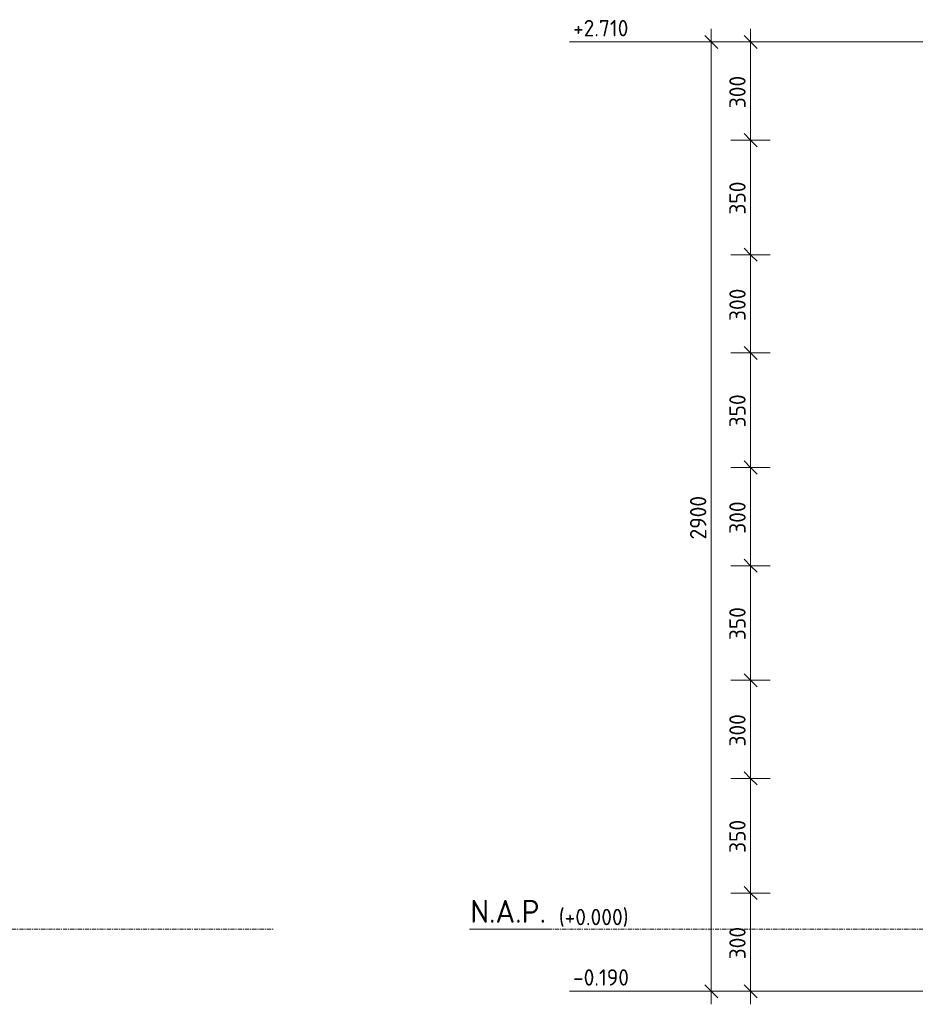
# Model space of a CAD drawing. Header units: millimetres. Extents: x -236694 to -141708, y -41476 to 103952.
# Tile 21 of 103: x -194846 to -192111, y -230 to 2778. Entities that reach past the tile are written whole.
import ezdxf

# ---------------------------------------------------------------- set-up
doc = ezdxf.new("R2010")
doc.units = ezdxf.units.MM
doc.linetypes.add('Grid Line', pattern=[22.225, 12.7, -3.175, 3.175, -3.175])
for name, color, linetype, lineweight in [('X-XX-AL-M', 7, 'Continuous', 18), ('X-XX-AL-M-20', 7, 'Continuous', 18), ('X-XX-AL-VERWIJZING-G-1', 7, 'Grid Line', 18), ('X_XX_AL_VERWIJZING_G', 7, 'Continuous', 18), ('X_XX_AL_VERWIJZING_G-1', 7, 'Continuous', 25)]:
    doc.layers.add(name, color=color, linetype=linetype, lineweight=lineweight)
doc.styles.add('NLCS-ISO_1', font='NLCS-ISO.ttf', dxfattribs={"height": 50})
doc.styles.add('NLCS-ISO_2', font='NLCS-ISO.ttf', dxfattribs={"height": 70})
doc.dimstyles.new('2_5_NLCS_diagonal', dxfattribs={"dimscale": 304.8, "dimtxt": 50.137748, "dimasz": 0.131234, "dimexe": 0.19685, "dimexo": 0.0625, "dimgap": 0, "dimtad": 1, "dimdec": 0, "dimzin": 0, "dimdsep": 46, "dimtxsty": 'NLCS-ISO_1', "dimblk1": 'OBLIQUE', "dimblk2": 'OBLIQUE', "dimsah": 1, "dimcen": 0.09, "dimdle": 0.131234, "dimazin": 0, "dimtfac": 1, "dimtdec": 4, "dimtix": 1, "dimtmove": 0, "dimatfit": 3, "dimfxl": 0.19685, "dimfxlon": 1, "dimtvp": 1, "dimtolj": 1, "dimtzin": 0, "dimarcsym": 2})

# ---------------------------------------------------------------- blocks, each defined once
blk = doc.blocks.new('Level - Name_Elevation-1473910-Doorsnede 3 dubbel geleidewerk')
at = {"layer": 'X_XX_AL_VERWIJZING_G'}
blk.add_line((-103484.3, 0), (-103723.4, 0), dxfattribs=at)
blk = doc.blocks.new('Spot Elevations - lijn-1760301-Doorsnede 3 dubbel geleidewerk')
at = {"layer": 'X-XX-AL-M'}
blk.add_line((-103417.6, -190), (-103217.6, -190), dxfattribs=at)
blk = doc.blocks.new('DIMBLOCK114-Doorsnede 3 dubbel geleidewerk')
at = {"layer": 'X-XX-AL-M-20'}
for p, q in [((-192734, -230), (-192734, 2750)), ((-192674, 2710), (-192794, 2710)), ((-192734, 2710), (-192754, 2730)), ((-192734, 2710), (-192714, 2690)), ((-192734, 2710), (-192674, 2710)), ((-192734, -190), (-192754, -170)), ((-192674, -190), (-192794, -190)), ((-192734, -190), (-192714, -210)), ((-192734, -190), (-192674, -190))]:
    blk.add_line(p, q, dxfattribs=at)
at = {"layer": 'X-XX-AL-M-20', "color": 0, "insert": (-192799.2, 1190), "char_height": 50, "width": 168.009, "attachment_point": 1, "rotation": 90, "line_spacing_factor": 1.135194, "style": 'NLCS-ISO_1'}
blk.add_mtext('2900', dxfattribs=at)
blk = doc.blocks.new('_Oblique')
at = {"color": 0, "linetype": 'ByBlock', "lineweight": -2}
blk.add_line((-0.5, -0.5), (0.5, 0.5), dxfattribs=at)
blk = doc.blocks.new('DIMBLOCK115-Doorsnede 3 dubbel geleidewerk')
at = {"layer": 'X-XX-AL-M-20'}
for p, q in [((-192614, 2750), (-192614, 2410)), ((-192554, 2710), (-192674, 2710)), ((-192614, 2710), (-192634, 2730)), ((-192614, 2710), (-192594, 2690)), ((-192614, 2710), (-192554, 2710)), ((-192554, 2410), (-192674, 2410)), ((-192614, 2410), (-192634, 2430)), ((-192614, 2410), (-192594, 2390)), ((-192614, 2410), (-192554, 2410))]:
    blk.add_line(p, q, dxfattribs=at)
at = {"layer": 'X-XX-AL-M-20', "color": 0, "insert": (-192679.2, 2507.5), "char_height": 50, "width": 126.007, "attachment_point": 1, "rotation": 90, "line_spacing_factor": 1.135194, "style": 'NLCS-ISO_1'}
blk.add_mtext('300', dxfattribs=at)
blk = doc.blocks.new('DIMBLOCK116-Doorsnede 3 dubbel geleidewerk')
at = {"layer": 'X-XX-AL-M-20'}
for p, q in [((-192554, 2410), (-192674, 2410)), ((-192614, 2410), (-192634, 2430)), ((-192614, 2410), (-192614, 2060)), ((-192614, 2410), (-192594, 2390)), ((-192614, 2410), (-192554, 2410)), ((-192614, 2060), (-192634, 2080)), ((-192554, 2060), (-192674, 2060)), ((-192614, 2060), (-192594, 2040)), ((-192614, 2060), (-192554, 2060))]:
    blk.add_line(p, q, dxfattribs=at)
at = {"layer": 'X-XX-AL-M-20', "color": 0, "insert": (-192679.2, 2182.5), "char_height": 50, "width": 126.007, "attachment_point": 1, "rotation": 90, "line_spacing_factor": 1.135194, "style": 'NLCS-ISO_1'}
blk.add_mtext('350', dxfattribs=at)
blk = doc.blocks.new('DIMBLOCK117-Doorsnede 3 dubbel geleidewerk')
at = {"layer": 'X-XX-AL-M-20'}
for p, q in [((-192614, 2060), (-192634, 2080)), ((-192554, 2060), (-192674, 2060)), ((-192614, 2060), (-192614, 1760)), ((-192614, 2060), (-192594, 2040)), ((-192614, 2060), (-192554, 2060)), ((-192614, 1760), (-192634, 1780)), ((-192554, 1760), (-192674, 1760)), ((-192614, 1760), (-192594, 1740)), ((-192614, 1760), (-192554, 1760))]:
    blk.add_line(p, q, dxfattribs=at)
at = {"layer": 'X-XX-AL-M-20', "color": 0, "insert": (-192679.2, 1857.5), "char_height": 50, "width": 126.007, "attachment_point": 1, "rotation": 90, "line_spacing_factor": 1.135194, "style": 'NLCS-ISO_1'}
blk.add_mtext('300', dxfattribs=at)
blk = doc.blocks.new('DIMBLOCK118-Doorsnede 3 dubbel geleidewerk')
at = {"layer": 'X-XX-AL-M-20'}
for p, q in [((-192614, 1760), (-192634, 1780)), ((-192554, 1760), (-192674, 1760)), ((-192614, 1760), (-192614, 1410)), ((-192614, 1760), (-192594, 1740)), ((-192614, 1760), (-192554, 1760)), ((-192614, 1410), (-192634, 1430)), ((-192554, 1410), (-192674, 1410)), ((-192614, 1410), (-192594, 1390)), ((-192614, 1410), (-192554, 1410))]:
    blk.add_line(p, q, dxfattribs=at)
at = {"layer": 'X-XX-AL-M-20', "color": 0, "insert": (-192679.2, 1532.5), "char_height": 50, "width": 126.007, "attachment_point": 1, "rotation": 90, "line_spacing_factor": 1.135194, "style": 'NLCS-ISO_1'}
blk.add_mtext('350', dxfattribs=at)
blk = doc.blocks.new('DIMBLOCK119-Doorsnede 3 dubbel geleidewerk')
at = {"layer": 'X-XX-AL-M-20'}
for p, q in [((-192614, 1410), (-192634, 1430)), ((-192554, 1410), (-192674, 1410)), ((-192614, 1410), (-192614, 1110)), ((-192614, 1410), (-192594, 1390)), ((-192614, 1410), (-192554, 1410)), ((-192614, 1110), (-192634, 1130)), ((-192554, 1110), (-192674, 1110)), ((-192614, 1110), (-192594, 1090)), ((-192614, 1110), (-192554, 1110))]:
    blk.add_line(p, q, dxfattribs=at)
at = {"layer": 'X-XX-AL-M-20', "color": 0, "insert": (-192679.2, 1207.5), "char_height": 50, "width": 126.007, "attachment_point": 1, "rotation": 90, "line_spacing_factor": 1.135194, "style": 'NLCS-ISO_1'}
blk.add_mtext('300', dxfattribs=at)
blk = doc.blocks.new('DIMBLOCK120-Doorsnede 3 dubbel geleidewerk')
at = {"layer": 'X-XX-AL-M-20'}
for p, q in [((-192614, 1110), (-192634, 1130)), ((-192554, 1110), (-192674, 1110)), ((-192614, 1110), (-192614, 760)), ((-192614, 1110), (-192594, 1090)), ((-192614, 1110), (-192554, 1110)), ((-192554, 760), (-192674, 760)), ((-192614, 760), (-192634, 780)), ((-192614, 760), (-192594, 740)), ((-192614, 760), (-192554, 760))]:
    blk.add_line(p, q, dxfattribs=at)
at = {"layer": 'X-XX-AL-M-20', "color": 0, "insert": (-192679.2, 882.5), "char_height": 50, "width": 126.007, "attachment_point": 1, "rotation": 90, "line_spacing_factor": 1.135194, "style": 'NLCS-ISO_1'}
blk.add_mtext('350', dxfattribs=at)
blk = doc.blocks.new('DIMBLOCK121-Doorsnede 3 dubbel geleidewerk')
at = {"layer": 'X-XX-AL-M-20'}
for p, q in [((-192554, 760), (-192674, 760)), ((-192614, 760), (-192634, 780)), ((-192614, 760), (-192614, 460)), ((-192614, 760), (-192594, 740)), ((-192614, 760), (-192554, 760)), ((-192554, 460), (-192674, 460)), ((-192614, 460), (-192634, 480)), ((-192614, 460), (-192594, 440)), ((-192614, 460), (-192554, 460))]:
    blk.add_line(p, q, dxfattribs=at)
at = {"layer": 'X-XX-AL-M-20', "color": 0, "insert": (-192679.2, 557.5), "char_height": 50, "width": 126.007, "attachment_point": 1, "rotation": 90, "line_spacing_factor": 1.135194, "style": 'NLCS-ISO_1'}
blk.add_mtext('300', dxfattribs=at)
blk = doc.blocks.new('DIMBLOCK122-Doorsnede 3 dubbel geleidewerk')
at = {"layer": 'X-XX-AL-M-20'}
for p, q in [((-192554, 460), (-192674, 460)), ((-192614, 460), (-192634, 480)), ((-192614, 460), (-192614, 110)), ((-192614, 460), (-192594, 440)), ((-192614, 460), (-192554, 460)), ((-192614, 110), (-192634, 130)), ((-192554, 110), (-192674, 110)), ((-192614, 110), (-192594, 90)), ((-192614, 110), (-192554, 110))]:
    blk.add_line(p, q, dxfattribs=at)
at = {"layer": 'X-XX-AL-M-20', "color": 0, "insert": (-192679.2, 232.5), "char_height": 50, "width": 126.007, "attachment_point": 1, "rotation": 90, "line_spacing_factor": 1.135194, "style": 'NLCS-ISO_1'}
blk.add_mtext('350', dxfattribs=at)
blk = doc.blocks.new('DIMBLOCK123-Doorsnede 3 dubbel geleidewerk')
at = {"layer": 'X-XX-AL-M-20'}
for p, q in [((-192614, 110), (-192634, 130)), ((-192554, 110), (-192674, 110)), ((-192614, 110), (-192614, -230)), ((-192614, 110), (-192594, 90)), ((-192614, 110), (-192554, 110)), ((-192614, -190), (-192634, -170)), ((-192554, -190), (-192674, -190)), ((-192614, -190), (-192594, -210)), ((-192614, -190), (-192554, -190))]:
    blk.add_line(p, q, dxfattribs=at)
at = {"layer": 'X-XX-AL-M-20', "color": 0, "insert": (-192679.2, -92.5), "char_height": 50, "width": 126.007, "attachment_point": 1, "rotation": 90, "line_spacing_factor": 1.135194, "style": 'NLCS-ISO_1'}
blk.add_mtext('300', dxfattribs=at)

msp = doc.modelspace()

# ---------------------------------------------------------------- linework, layer by layer
at = {"layer": 'X-XX-AL-M'}
for p, q in [((-191919.8, 2710), (-192966.8, 2710)), ((-191733.8, -190), (-192967.2, -190))]:
    msp.add_line(p, q, dxfattribs=at)
at = {"layer": 'X-XX-AL-VERWIJZING-G-1'}
for p, q in [((-207048.7, 0), (-194071.3, 0)), ((-193233.9, 0), (-188296.6, 0))]:
    msp.add_line(p, q, dxfattribs=at)

# ---------------------------------------------------------------- block references
at = {"layer": 'X-XX-AL-M'}
for p in [(-89749.1, 2900), (-89749.5, 0)]:
    msp.add_blockref('Spot Elevations - lijn-1760301-Doorsnede 3 dubbel geleidewerk', p, dxfattribs=at)
at = {"layer": 'X_XX_AL_VERWIJZING_G'}
msp.add_blockref('Level - Name_Elevation-1473910-Doorsnede 3 dubbel geleidewerk', (-89749.5, 0), dxfattribs=at)

# ---------------------------------------------------------------- texts
at = {"layer": 'X-XX-AL-M', "char_height": 50, "attachment_point": 1, "line_spacing_factor": 1.135194, "style": 'NLCS-ISO_1'}
for s, insert, width in [('+2.710', (-193156.3, 2777.1), 214.781), ('-0.190', (-193156.4, -122.9), 214.18)]:
    msp.add_mtext(s, dxfattribs=dict(at, insert=insert, width=width))
at = {"layer": 'X_XX_AL_VERWIJZING_G-1', "attachment_point": 1}
for s, insert, char_height, width, style in [('N.A.P.', (-193470.2, 89), 70, 291.814, 'NLCS-ISO_2'), ('(+0.000)', (-193199.7, 61.6), 50, 282.194, 'NLCS-ISO_1')]:
    msp.add_mtext(s, dxfattribs=dict(at, insert=insert, char_height=char_height, width=width, style=style))

# ---------------------------------------------------------------- dimensions: what is measured, and where the dimension line sits
at = {"layer": 'X-XX-AL-M'}
for base, p1, p2, override, picture, middle in [((-192734, 2710), (-192674, -190), (-192674, 2710), {"dimpost": '<>', "dimfxl": 2900}, 'DIMBLOCK114-Doorsnede 3 dubbel geleidewerk', (-192759, 1260)), ((-192614, 2410), (-192554, 2710), (-192554, 2410), {"dimpost": '<>', "dimfxl": 300}, 'DIMBLOCK115-Doorsnede 3 dubbel geleidewerk', (-192639, 2560)), ((-192614, 2060), (-192554, 2410), (-192554, 2060), {"dimpost": '<>', "dimfxl": 350}, 'DIMBLOCK116-Doorsnede 3 dubbel geleidewerk', (-192639, 2235)), ((-192614, 1760), (-192554, 2060), (-192554, 1760), {"dimpost": '<>', "dimfxl": 300}, 'DIMBLOCK117-Doorsnede 3 dubbel geleidewerk', (-192639, 1910)), ((-192614, 1410), (-192554, 1760), (-192554, 1410), {"dimpost": '<>', "dimfxl": 350}, 'DIMBLOCK118-Doorsnede 3 dubbel geleidewerk', (-192639, 1585)), ((-192614, 1110), (-192554, 1410), (-192554, 1110), {"dimpost": '<>', "dimfxl": 300}, 'DIMBLOCK119-Doorsnede 3 dubbel geleidewerk', (-192639, 1260)), ((-192614, 760), (-192554, 1110), (-192554, 760), {"dimpost": '<>', "dimfxl": 350}, 'DIMBLOCK120-Doorsnede 3 dubbel geleidewerk', (-192639, 935)), ((-192614, 460), (-192554, 760), (-192554, 460), {"dimpost": '<>', "dimfxl": 300}, 'DIMBLOCK121-Doorsnede 3 dubbel geleidewerk', (-192639, 610)), ((-192614, 110), (-192554, 460), (-192554, 110), {"dimpost": '<>', "dimfxl": 350}, 'DIMBLOCK122-Doorsnede 3 dubbel geleidewerk', (-192639, 285)), ((-192614, -190), (-192554, 110), (-192554, -190), {"dimpost": '<>', "dimfxl": 300}, 'DIMBLOCK123-Doorsnede 3 dubbel geleidewerk', (-192639, -40))]:
    dim = msp.add_linear_dim(base=base, p1=p1, p2=p2, angle=90, dimstyle='2_5_NLCS_diagonal', override=override, dxfattribs=at)
    dim.commit()
    dim.dimension.update_dxf_attribs({"geometry": picture, "text_midpoint": middle})

doc.saveas('drawing.dxf')
